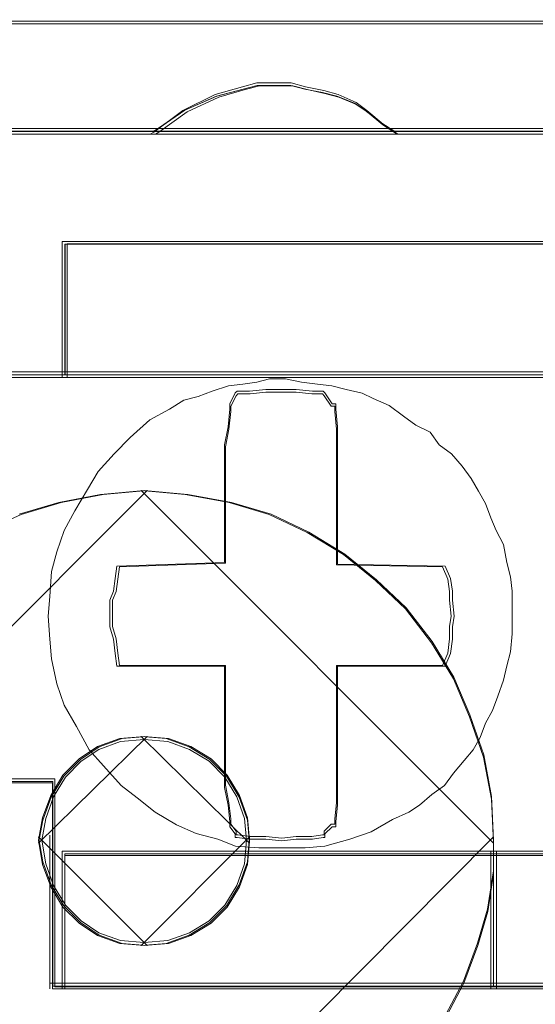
# Model space of a CAD drawing. Header units: millimetres. Extents: x -1290 to 1795, y -4192 to -1311.
# Tile 144 of 256: x 587.01 to 588.42, y -3302.85 to -3300.16. Entities that reach past the tile are written whole.
import ezdxf

# ---------------------------------------------------------------- set-up
doc = ezdxf.new("R2010")
doc.units = ezdxf.units.MM
doc.layers.add('$EL_istn', color=7, linetype='Continuous', lineweight=15)
doc.layers.add('Aparatura', color=7, linetype='Continuous', lineweight=13)
doc.styles.get("Standard").update_dxf_attribs({"font": 'ARIALN.TTF', "width": 0.8})
doc.dimstyles.new('100', dxfattribs={"dimtxt": 15, "dimasz": 10, "dimexe": 1.25, "dimexo": 0.625, "dimtad": 1, "dimdec": 0, "dimtxsty": 'Standard', "dimblk": 'OBLIQUE', "dimcen": 2.5, "dimadec": 0, "dimazin": 0, "dimtfac": 1, "dimtdec": 0, "dimtmove": 0, "dimatfit": 3, "dimldrblk": 'NONE', "dimfxl": 1, "dimarcsym": 0})

# ---------------------------------------------------------------- blocks, each defined once
blk = doc.blocks.new('_Oblique')
at = {"color": 0, "linetype": 'ByBlock', "lineweight": -2}
blk.add_line((-0.5, -0.5), (0.5, 0.5), dxfattribs=at)
blk = doc.blocks.new('*D43')
at = {"layer": '$EL_istn', "color": 0, "linetype": 'Continuous', "lineweight": -2, "ltscale": 0.1}
for p, q in [((605.2914, -3294.7164), (605.2914, -3319.5177)), ((518.0914, -3296.8148), (518.0914, -3319.5177)), ((518.0914, -3318.2677), (605.2914, -3318.2677))]:
    blk.add_line(p, q, dxfattribs=at)
at = {"layer": 'Defpoints', "color": 0}
for p in [(605.2914, -3294.0914), (518.0914, -3296.1898), (605.2914, -3318.2677)]:
    blk.add_point(p, dxfattribs=at)
at = {"layer": '$EL_istn', "color": 0, "linetype": 'ByBlock', "lineweight": -2, "xscale": 5, "yscale": 5, "zscale": 5, "rotation": 180}
blk.add_blockref('_Oblique', (518.0914, -3318.2677), dxfattribs=at)
at = {"layer": '$EL_istn', "color": 0, "linetype": 'ByBlock', "lineweight": -2, "xscale": 5, "yscale": 5, "zscale": 5}
blk.add_blockref('_Oblique', (605.2914, -3318.2677), dxfattribs=at)
at = {"layer": '$EL_istn', "color": 0, "lineweight": 5, "insert": (561.6914, -3313.5581), "char_height": 8, "attachment_point": 5}
blk.add_mtext('436', dxfattribs=at)
blk = doc.blocks.new('_None')

msp = doc.modelspace()

# ---------------------------------------------------------------- linework, layer by layer
at = {"layer": 'Aparatura', "lineweight": 13}
for points in [[(561.7986, -3300.1643), (596.0784, -3300.1643), (561.7986, -3300.1643)], [(588.0442, -3300.4732), (588.0048, -3300.4462), (587.9604, -3300.4084), (587.9309, -3300.3868), (587.8816, -3300.3652), (587.8422, -3300.3544), (587.7929, -3300.3436), (587.7535, -3300.3328), (587.7091, -3300.3328), (587.6598, -3300.3328), (587.6204, -3300.3436), (587.5465, -3300.3652), (587.4578, -3300.4084), (587.379, -3300.4678), (587.3691, -3300.4732), (588.0442, -3300.4732)], [(588.0048, -3300.4462), (587.9604, -3300.4084), (587.9309, -3300.3868), (587.8816, -3300.3652), (587.8422, -3300.3544), (587.7929, -3300.3436), (587.7535, -3300.3328), (587.7091, -3300.3328), (587.6598, -3300.3328), (587.6204, -3300.3436), (587.5465, -3300.3652), (587.4578, -3300.4084), (587.379, -3300.4678), (587.3691, -3300.4732), (588.0442, -3300.4732), (588.0048, -3300.4462)], [(588.0048, -3300.4462), (587.9604, -3300.4084), (587.9309, -3300.3868), (587.8816, -3300.3652), (587.8422, -3300.3544), (587.7929, -3300.3436), (587.7535, -3300.3328), (587.7091, -3300.3328), (587.6598, -3300.3328), (587.6204, -3300.3436), (587.5465, -3300.3652), (587.4578, -3300.4084), (587.379, -3300.4678), (587.3691, -3300.4732), (588.0442, -3300.4732), (588.0048, -3300.4462)], [(588.0048, -3300.4462), (587.9604, -3300.4084), (587.9309, -3300.3868), (587.8816, -3300.3652), (587.8422, -3300.3544), (587.7929, -3300.3436), (587.7535, -3300.3328), (587.7091, -3300.3328), (587.6598, -3300.3328), (587.6204, -3300.3436), (587.5465, -3300.3652), (587.4578, -3300.4084), (587.379, -3300.4678), (587.3691, -3300.4732), (588.0442, -3300.4732), (588.0048, -3300.4462)], [(588.0048, -3300.4462), (587.9604, -3300.4084), (587.9309, -3300.3868), (587.8816, -3300.3652), (587.8422, -3300.3544), (587.7929, -3300.3436), (587.7535, -3300.3328), (587.7091, -3300.3328), (587.6598, -3300.3328), (587.6204, -3300.3436), (587.5465, -3300.3652), (587.4578, -3300.4084), (587.379, -3300.4678), (587.3691, -3300.4732), (588.0442, -3300.4732), (588.0048, -3300.4462)], [(587.9981, -3300.4416), (587.9548, -3300.4078), (587.9259, -3300.3885), (587.8777, -3300.3692), (587.8391, -3300.3596), (587.791, -3300.35), (587.7524, -3300.3403), (587.7091, -3300.3403), (587.6609, -3300.3403), (587.6223, -3300.35), (587.5501, -3300.3692), (587.4633, -3300.4078), (587.3863, -3300.4609), (587.3766, -3300.4657), (588.0367, -3300.4657), (587.9981, -3300.4416)], [(587.9981, -3300.4416), (587.9548, -3300.4078), (587.9259, -3300.3885), (587.8777, -3300.3692), (587.8391, -3300.3596), (587.791, -3300.35), (587.7524, -3300.3403), (587.7091, -3300.3403), (587.6609, -3300.3403), (587.6223, -3300.35), (587.5501, -3300.3692), (587.4633, -3300.4078), (587.3863, -3300.4609), (587.3766, -3300.4657), (588.0367, -3300.4657), (587.9981, -3300.4416)], [(561.7986, -3300.4578), (597.2576, -3300.4578), (561.7986, -3300.4578)], [(587.1283, -3300.8824), (587.1283, -3300.766), (587.1283, -3300.8824)], [(589.6857, -3300.766), (587.1283, -3300.766), (589.6857, -3300.766)], [(587.4666, -3300.766), (587.1283, -3300.766), (587.4666, -3300.766)], [(587.1283, -3300.766), (587.1283, -3300.8714), (587.1283, -3300.9869), (587.1283, -3301.1375), (589.6857, -3301.1375), (589.6857, -3300.9869), (589.6857, -3300.8714), (589.6857, -3300.766), (587.1283, -3300.766)], [(587.1283, -3300.766), (587.1283, -3300.8714), (587.1283, -3300.9869), (587.1283, -3301.1375), (589.6857, -3301.1375), (589.6857, -3300.9869), (589.6857, -3300.8714), (589.6857, -3300.766), (587.1283, -3300.766)], [(587.1283, -3300.766), (587.1283, -3300.8714), (587.1283, -3300.9869), (587.1283, -3301.1375), (589.6857, -3301.1375), (589.6857, -3300.9869), (589.6857, -3300.8714), (589.6857, -3300.766), (587.1283, -3300.766)], [(587.1283, -3301.1375), (589.6857, -3301.1375), (589.6857, -3300.9869), (589.6857, -3300.8714), (589.6857, -3300.766), (587.1283, -3300.766), (587.1283, -3300.8714), (587.1283, -3300.9869), (587.1283, -3301.1375)], [(587.1362, -3300.7736), (587.1362, -3300.8747), (587.1362, -3300.9855), (587.1362, -3301.13), (589.6778, -3301.13), (589.6778, -3300.9855), (589.6778, -3300.8747), (589.6778, -3300.7736), (587.1362, -3300.7736)], [(587.1362, -3301.13), (589.6778, -3301.13), (589.6778, -3300.9855), (589.6778, -3300.8747), (589.6778, -3300.7736), (587.1362, -3300.7736), (587.1362, -3300.8747), (587.1362, -3300.9855), (587.1362, -3301.13)], [(587.1283, -3300.9931), (587.1283, -3300.867), (587.1283, -3300.9931)], [(587.1283, -3301.1375), (587.1283, -3300.9776), (587.1283, -3301.1375)], [(587.1679, -3302.091), (587.1338, -3302.0325), (587.1143, -3301.9741), (587.0997, -3301.9059), (587.0948, -3301.8523), (587.09, -3301.789), (587.0948, -3301.7354), (587.0997, -3301.6672), (587.1143, -3301.6136), (587.1338, -3301.5551), (587.1631, -3301.5016), (587.1972, -3301.4431), (587.2264, -3301.3944), (587.2703, -3301.3457), (587.3141, -3301.3018), (587.3677, -3301.2531), (587.4213, -3301.2239), (587.4603, -3301.1996), (587.4993, -3301.1898), (587.5383, -3301.1752), (587.5822, -3301.1606), (587.6212, -3301.1557), (587.6601, -3301.1508), (587.6943, -3301.1411), (587.7381, -3301.1411), (587.782, -3301.1508), (587.8258, -3301.1557), (587.8648, -3301.1606), (587.9038, -3301.1703), (587.9477, -3301.1801), (587.9769, -3301.1947), (588.0208, -3301.2142), (588.0597, -3301.2434), (588.0939, -3301.2677), (588.1328, -3301.2872), (588.1572, -3301.3213), (588.1913, -3301.3457), (588.2206, -3301.3798), (588.2449, -3301.4139), (588.2644, -3301.448), (588.2839, -3301.4821), (588.2985, -3301.521), (588.3132, -3301.5551), (588.3327, -3301.5941), (588.3424, -3301.6428), (588.3521, -3301.6818), (588.357, -3301.7208), (588.357, -3301.7597), (588.357, -3301.7987), (588.357, -3301.8377), (588.3521, -3301.8864), (588.3424, -3301.9254), (588.3327, -3301.9643), (588.318, -3302.0082), (588.3034, -3302.0471), (588.2839, -3302.0812), (588.2693, -3302.1202), (588.2498, -3302.1543), (588.2254, -3302.1835), (588.1962, -3302.2176), (588.1718, -3302.2517), (588.1377, -3302.2761), (588.1036, -3302.3053), (588.0744, -3302.3248), (588.0305, -3302.3443), (587.972, -3302.3784), (587.9136, -3302.3979), (587.8453, -3302.4173), (587.7917, -3302.4222), (587.7284, -3302.4222), (587.665, -3302.4222), (587.6017, -3302.4173), (587.5529, -3302.3979), (587.4944, -3302.3832), (587.4408, -3302.3589), (587.3824, -3302.3248), (587.3336, -3302.2858), (587.2898, -3302.2517), (587.241, -3302.1981), (587.202, -3302.1543), (587.1679, -3302.091)], [(587.1679, -3302.091), (587.1338, -3302.0325), (587.1143, -3301.9741), (587.0997, -3301.9059), (587.0948, -3301.8523), (587.09, -3301.789), (587.0948, -3301.7354), (587.0997, -3301.6672), (587.1143, -3301.6136), (587.1338, -3301.5551), (587.1631, -3301.5016), (587.1972, -3301.4431), (587.2264, -3301.3944), (587.2703, -3301.3457), (587.3141, -3301.3018), (587.3677, -3301.2531), (587.4213, -3301.2239), (587.4603, -3301.1996), (587.4993, -3301.1898), (587.5383, -3301.1752), (587.5822, -3301.1606), (587.6212, -3301.1557), (587.6601, -3301.1508), (587.6943, -3301.1411), (587.7381, -3301.1411), (587.782, -3301.1508), (587.8258, -3301.1557), (587.8648, -3301.1606), (587.9038, -3301.1703), (587.9477, -3301.1801), (587.9769, -3301.1947), (588.0208, -3301.2142), (588.0597, -3301.2434), (588.0939, -3301.2677), (588.1328, -3301.2872), (588.1572, -3301.3213), (588.1913, -3301.3457), (588.2206, -3301.3798), (588.2449, -3301.4139), (588.2644, -3301.448), (588.2839, -3301.4821), (588.2985, -3301.521), (588.3132, -3301.5551), (588.3327, -3301.5941), (588.3424, -3301.6428), (588.3521, -3301.6818), (588.357, -3301.7208), (588.357, -3301.7597), (588.357, -3301.7987), (588.357, -3301.8377), (588.3521, -3301.8864), (588.3424, -3301.9254), (588.3327, -3301.9643), (588.318, -3302.0082), (588.3034, -3302.0471), (588.2839, -3302.0812), (588.2693, -3302.1202), (588.2498, -3302.1543), (588.2254, -3302.1835), (588.1962, -3302.2176), (588.1718, -3302.2517), (588.1377, -3302.2761), (588.1036, -3302.3053), (588.0744, -3302.3248), (588.0305, -3302.3443), (587.972, -3302.3784), (587.9136, -3302.3979), (587.8453, -3302.4173), (587.7917, -3302.4222), (587.7284, -3302.4222), (587.665, -3302.4222), (587.6017, -3302.4173), (587.5529, -3302.3979), (587.4944, -3302.3832), (587.4408, -3302.3589), (587.3824, -3302.3248), (587.3336, -3302.2858), (587.2898, -3302.2517), (587.241, -3302.1981), (587.202, -3302.1543), (587.1679, -3302.091)], [(588.3424, -3301.9254), (588.3327, -3301.9643), (588.318, -3302.0082), (588.3034, -3302.0471), (588.2839, -3302.0812), (588.2693, -3302.1202), (588.2498, -3302.1543), (588.2254, -3302.1835), (588.1962, -3302.2176), (588.1718, -3302.2517), (588.1377, -3302.2761), (588.1036, -3302.3053), (588.0744, -3302.3248), (588.0305, -3302.3443), (587.972, -3302.3784), (587.9136, -3302.3979), (587.8453, -3302.4173), (587.7917, -3302.4222), (587.7284, -3302.4222), (587.665, -3302.4222), (587.6017, -3302.4173), (587.5529, -3302.3979), (587.4944, -3302.3832), (587.4408, -3302.3589), (587.3824, -3302.3248), (587.3336, -3302.2858), (587.2898, -3302.2517), (587.241, -3302.1981), (587.202, -3302.1543), (587.1679, -3302.091), (587.1338, -3302.0325), (587.1143, -3301.9741), (587.0997, -3301.9059), (587.0948, -3301.8523), (587.09, -3301.789), (587.0948, -3301.7354), (587.0997, -3301.6672), (587.1143, -3301.6136), (587.1338, -3301.5551), (587.1631, -3301.5016), (587.1972, -3301.4431), (587.2264, -3301.3944), (587.2703, -3301.3457), (587.3141, -3301.3018), (587.3677, -3301.2531), (587.4213, -3301.2239), (587.4603, -3301.1996), (587.4993, -3301.1898), (587.5383, -3301.1752), (587.5822, -3301.1606), (587.6212, -3301.1557), (587.6601, -3301.1508), (587.6943, -3301.1411), (587.7381, -3301.1411), (587.782, -3301.1508), (587.8258, -3301.1557), (587.8648, -3301.1606), (587.9038, -3301.1703), (587.9477, -3301.1801), (587.9769, -3301.1947), (588.0208, -3301.2142), (588.0597, -3301.2434), (588.0939, -3301.2677), (588.1328, -3301.2872), (588.1572, -3301.3213), (588.1913, -3301.3457), (588.2206, -3301.3798), (588.2449, -3301.4139), (588.2644, -3301.448), (588.2839, -3301.4821), (588.2985, -3301.521), (588.3132, -3301.5551), (588.3327, -3301.5941), (588.3424, -3301.6428), (588.3521, -3301.6818), (588.357, -3301.7208), (588.357, -3301.7597), (588.357, -3301.7987), (588.357, -3301.8377), (588.3521, -3301.8864), (588.3424, -3301.9254)], [(588.3424, -3301.9254), (588.3327, -3301.9643), (588.318, -3302.0082), (588.3034, -3302.0471), (588.2839, -3302.0812), (588.2693, -3302.1202), (588.2498, -3302.1543), (588.2254, -3302.1835), (588.1962, -3302.2176), (588.1718, -3302.2517), (588.1377, -3302.2761), (588.1036, -3302.3053), (588.0744, -3302.3248), (588.0305, -3302.3443), (587.972, -3302.3784), (587.9136, -3302.3979), (587.8453, -3302.4173), (587.7917, -3302.4222), (587.7284, -3302.4222), (587.665, -3302.4222), (587.6017, -3302.4173), (587.5529, -3302.3979), (587.4944, -3302.3832), (587.4408, -3302.3589), (587.3824, -3302.3248), (587.3336, -3302.2858), (587.2898, -3302.2517), (587.241, -3302.1981), (587.202, -3302.1543), (587.1679, -3302.091), (587.1338, -3302.0325), (587.1143, -3301.9741), (587.0997, -3301.9059), (587.0948, -3301.8523), (587.09, -3301.789), (587.0948, -3301.7354), (587.0997, -3301.6672), (587.1143, -3301.6136), (587.1338, -3301.5551), (587.1631, -3301.5016), (587.1972, -3301.4431), (587.2264, -3301.3944), (587.2703, -3301.3457), (587.3141, -3301.3018), (587.3677, -3301.2531), (587.4213, -3301.2239), (587.4603, -3301.1996), (587.4993, -3301.1898), (587.5383, -3301.1752), (587.5822, -3301.1606), (587.6212, -3301.1557), (587.6601, -3301.1508), (587.6943, -3301.1411), (587.7381, -3301.1411), (587.782, -3301.1508), (587.8258, -3301.1557), (587.8648, -3301.1606), (587.9038, -3301.1703), (587.9477, -3301.1801), (587.9769, -3301.1947), (588.0208, -3301.2142), (588.0597, -3301.2434), (588.0939, -3301.2677), (588.1328, -3301.2872), (588.1572, -3301.3213), (588.1913, -3301.3457), (588.2206, -3301.3798), (588.2449, -3301.4139), (588.2644, -3301.448), (588.2839, -3301.4821), (588.2985, -3301.521), (588.3132, -3301.5551), (588.3327, -3301.5941), (588.3424, -3301.6428), (588.3521, -3301.6818), (588.357, -3301.7208), (588.357, -3301.7597), (588.357, -3301.7987), (588.357, -3301.8377), (588.3521, -3301.8864), (588.3424, -3301.9254)], [(588.318, -3302.0082), (588.3327, -3301.9643), (588.3424, -3301.9254), (588.3521, -3301.8864), (588.357, -3301.8377), (588.357, -3301.7987), (588.357, -3301.7597), (588.357, -3301.7208), (588.3521, -3301.6818), (588.3424, -3301.6428), (588.3327, -3301.5941), (588.3132, -3301.5551), (588.2985, -3301.521), (588.2839, -3301.4821), (588.2644, -3301.448), (588.2449, -3301.4139), (588.2206, -3301.3798), (588.1913, -3301.3457), (588.1572, -3301.3213), (588.1328, -3301.2872), (588.0939, -3301.2677), (588.0597, -3301.2434), (588.0208, -3301.2142), (587.9769, -3301.1947), (587.9477, -3301.1801), (587.9038, -3301.1703), (587.8648, -3301.1606), (587.8258, -3301.1557), (587.782, -3301.1508), (587.7381, -3301.1411), (587.6943, -3301.1411), (587.6601, -3301.1508), (587.6212, -3301.1557), (587.5822, -3301.1606), (587.5383, -3301.1752), (587.4993, -3301.1898), (587.4603, -3301.1996), (587.4213, -3301.2239), (587.3677, -3301.2531), (587.3141, -3301.3018), (587.2703, -3301.3457), (587.2264, -3301.3944), (587.1972, -3301.4431), (587.1631, -3301.5016), (587.1338, -3301.5551), (587.1143, -3301.6136), (587.0997, -3301.6672), (587.0948, -3301.7354), (587.09, -3301.789), (587.0948, -3301.8523), (587.0997, -3301.9059), (587.1143, -3301.9741), (587.1338, -3302.0325), (587.1679, -3302.091), (587.202, -3302.1543), (587.241, -3302.1981), (587.2898, -3302.2517), (587.3336, -3302.2858), (587.3824, -3302.3248), (587.4408, -3302.3589), (587.4944, -3302.3832), (587.5529, -3302.3979), (587.6017, -3302.4173), (587.665, -3302.4222), (587.7284, -3302.4222), (587.7917, -3302.4222), (587.8453, -3302.4173), (587.9136, -3302.3979), (587.972, -3302.3784), (588.0305, -3302.3443), (588.0744, -3302.3248), (588.1036, -3302.3053), (588.1377, -3302.2761), (588.1718, -3302.2517), (588.1962, -3302.2176), (588.2254, -3302.1835), (588.2498, -3302.1543), (588.2693, -3302.1202), (588.2839, -3302.0812), (588.3034, -3302.0471), (588.318, -3302.0082)], [(588.318, -3302.0082), (588.3327, -3301.9643), (588.3424, -3301.9254), (588.3521, -3301.8864), (588.357, -3301.8377), (588.357, -3301.7987), (588.357, -3301.7597), (588.357, -3301.7208), (588.3521, -3301.6818), (588.3424, -3301.6428), (588.3327, -3301.5941), (588.3132, -3301.5551), (588.2985, -3301.521), (588.2839, -3301.4821), (588.2644, -3301.448), (588.2449, -3301.4139), (588.2206, -3301.3798), (588.1913, -3301.3457), (588.1572, -3301.3213), (588.1328, -3301.2872), (588.0939, -3301.2677), (588.0597, -3301.2434), (588.0208, -3301.2142), (587.9769, -3301.1947), (587.9477, -3301.1801), (587.9038, -3301.1703), (587.8648, -3301.1606), (587.8258, -3301.1557), (587.782, -3301.1508), (587.7381, -3301.1411), (587.6943, -3301.1411), (587.6601, -3301.1508), (587.6212, -3301.1557), (587.5822, -3301.1606), (587.5383, -3301.1752), (587.4993, -3301.1898), (587.4603, -3301.1996), (587.4213, -3301.2239), (587.3677, -3301.2531), (587.3141, -3301.3018), (587.2703, -3301.3457), (587.2264, -3301.3944), (587.1972, -3301.4431), (587.1631, -3301.5016), (587.1338, -3301.5551), (587.1143, -3301.6136), (587.0997, -3301.6672), (587.0948, -3301.7354), (587.09, -3301.789), (587.0948, -3301.8523), (587.0997, -3301.9059), (587.1143, -3301.9741), (587.1338, -3302.0325), (587.1679, -3302.091), (587.202, -3302.1543), (587.241, -3302.1981), (587.2898, -3302.2517), (587.3336, -3302.2858), (587.3824, -3302.3248), (587.4408, -3302.3589), (587.4944, -3302.3832), (587.5529, -3302.3979), (587.6017, -3302.4173), (587.665, -3302.4222), (587.7284, -3302.4222), (587.7917, -3302.4222), (587.8453, -3302.4173), (587.9136, -3302.3979), (587.972, -3302.3784), (588.0305, -3302.3443), (588.0744, -3302.3248), (588.1036, -3302.3053), (588.1377, -3302.2761), (588.1718, -3302.2517), (588.1962, -3302.2176), (588.2254, -3302.1835), (588.2498, -3302.1543), (588.2693, -3302.1202), (588.2839, -3302.0812), (588.3034, -3302.0471), (588.318, -3302.0082)], [(587.1679, -3302.091), (587.1338, -3302.0325), (587.1143, -3301.9741), (587.0997, -3301.9059), (587.0948, -3301.8523), (587.09, -3301.789), (587.0948, -3301.7354), (587.0997, -3301.6672), (587.1143, -3301.6136), (587.1338, -3301.5551), (587.1631, -3301.5016), (587.1972, -3301.4431), (587.2264, -3301.3944), (587.2703, -3301.3457), (587.3141, -3301.3018), (587.3677, -3301.2531), (587.4213, -3301.2239), (587.4603, -3301.1996), (587.4993, -3301.1898), (587.5383, -3301.1752), (587.5822, -3301.1606), (587.6212, -3301.1557), (587.6601, -3301.1508), (587.6943, -3301.1411), (587.7381, -3301.1411), (587.782, -3301.1508), (587.8258, -3301.1557), (587.8648, -3301.1606), (587.9038, -3301.1703), (587.9477, -3301.1801), (587.9769, -3301.1947), (588.0208, -3301.2142), (588.0597, -3301.2434), (588.0939, -3301.2677), (588.1328, -3301.2872), (588.1572, -3301.3213), (588.1913, -3301.3457), (588.2206, -3301.3798), (588.2449, -3301.4139), (588.2644, -3301.448), (588.2839, -3301.4821), (588.2985, -3301.521), (588.3132, -3301.5551), (588.3327, -3301.5941), (588.3424, -3301.6428), (588.3521, -3301.6818), (588.357, -3301.7208), (588.357, -3301.7597), (588.357, -3301.7987), (588.357, -3301.8377), (588.3521, -3301.8864), (588.3424, -3301.9254), (588.3327, -3301.9643), (588.318, -3302.0082), (588.3034, -3302.0471), (588.2839, -3302.0812), (588.2693, -3302.1202), (588.2498, -3302.1543), (588.2254, -3302.1835), (588.1962, -3302.2176), (588.1718, -3302.2517), (588.1377, -3302.2761), (588.1036, -3302.3053), (588.0744, -3302.3248), (588.0305, -3302.3443), (587.972, -3302.3784), (587.9136, -3302.3979), (587.8453, -3302.4173), (587.7917, -3302.4222), (587.7284, -3302.4222), (587.665, -3302.4222), (587.6017, -3302.4173), (587.5529, -3302.3979), (587.4944, -3302.3832), (587.4408, -3302.3589), (587.3824, -3302.3248), (587.3336, -3302.2858), (587.2898, -3302.2517), (587.241, -3302.1981), (587.202, -3302.1543), (587.1679, -3302.091)], [(587.2731, -3301.6868), (587.2682, -3301.7209), (587.2584, -3301.7453), (587.2584, -3301.7891), (587.2584, -3301.8184), (587.2682, -3301.8525), (587.2731, -3301.8915), (587.278, -3301.9256), (587.5717, -3301.9256), (587.5717, -3302.257), (587.5815, -3302.3057), (587.5864, -3302.3496), (587.5864, -3302.3642), (587.5864, -3302.3642), (587.6011, -3302.3837), (587.6011, -3302.3934), (587.6059, -3302.3934), (587.6402, -3302.3983), (587.6843, -3302.3983), (587.7283, -3302.4032), (587.7675, -3302.3983), (587.8115, -3302.3983), (587.8409, -3302.3934), (587.8458, -3302.3934), (587.8458, -3302.3837), (587.8654, -3302.3642), (587.8752, -3302.3642), (587.8752, -3302.3496), (587.8801, -3302.3057), (587.8801, -3302.257), (587.8801, -3301.9256), (588.1738, -3301.9256), (588.1885, -3301.8915), (588.1934, -3301.8525), (588.1934, -3301.8184), (588.1983, -3301.7891), (588.1934, -3301.7453), (588.1934, -3301.7209), (588.1885, -3301.6868), (588.1738, -3301.6527), (587.8801, -3301.6478), (587.8801, -3301.3213), (587.8801, -3301.2725), (587.8752, -3301.2238), (587.8752, -3301.2092), (587.8654, -3301.2092), (587.8458, -3301.1799), (587.8409, -3301.1751), (587.8115, -3301.1751), (587.7675, -3301.1702), (587.7283, -3301.1702), (587.6843, -3301.1702), (587.6402, -3301.1751), (587.6059, -3301.1751), (587.6011, -3301.1799), (587.5864, -3301.2092), (587.5864, -3301.2092), (587.5864, -3301.2238), (587.5815, -3301.2725), (587.5717, -3301.3213), (587.5717, -3301.6429), (587.278, -3301.6527), (587.2731, -3301.6868)], [(587.2682, -3301.8525), (587.2731, -3301.8915), (587.278, -3301.9256), (587.5717, -3301.9256), (587.5717, -3302.257), (587.5815, -3302.3057), (587.5864, -3302.3496), (587.5864, -3302.3642), (587.5864, -3302.3642), (587.6011, -3302.3837), (587.6011, -3302.3934), (587.6059, -3302.3934), (587.6402, -3302.3983), (587.6843, -3302.3983), (587.7283, -3302.4032), (587.7675, -3302.3983), (587.8115, -3302.3983), (587.8409, -3302.3934), (587.8458, -3302.3934), (587.8458, -3302.3837), (587.8654, -3302.3642), (587.8752, -3302.3642), (587.8752, -3302.3496), (587.8801, -3302.3057), (587.8801, -3302.257), (587.8801, -3301.9256), (588.1738, -3301.9256), (588.1885, -3301.8915), (588.1934, -3301.8525), (588.1934, -3301.8184), (588.1983, -3301.7891), (588.1934, -3301.7453), (588.1934, -3301.7209), (588.1885, -3301.6868), (588.1738, -3301.6527), (587.8801, -3301.6478), (587.8801, -3301.3213), (587.8801, -3301.2725), (587.8752, -3301.2238), (587.8752, -3301.2092), (587.8654, -3301.2092), (587.8458, -3301.1799), (587.8409, -3301.1751), (587.8115, -3301.1751), (587.7675, -3301.1702), (587.7283, -3301.1702), (587.6843, -3301.1702), (587.6402, -3301.1751), (587.6059, -3301.1751), (587.6011, -3301.1799), (587.5864, -3301.2092), (587.5864, -3301.2092), (587.5864, -3301.2238), (587.5815, -3301.2725), (587.5717, -3301.3213), (587.5717, -3301.6429), (587.278, -3301.6527), (587.2731, -3301.6868), (587.2682, -3301.7209), (587.2584, -3301.7453), (587.2584, -3301.7891), (587.2584, -3301.8184), (587.2682, -3301.8525)], [(587.2682, -3301.8525), (587.2731, -3301.8915), (587.278, -3301.9256), (587.5717, -3301.9256), (587.5717, -3302.257), (587.5815, -3302.3057), (587.5864, -3302.3496), (587.5864, -3302.3642), (587.5864, -3302.3642), (587.6011, -3302.3837), (587.6011, -3302.3934), (587.6059, -3302.3934), (587.6402, -3302.3983), (587.6843, -3302.3983), (587.7283, -3302.4032), (587.7675, -3302.3983), (587.8115, -3302.3983), (587.8409, -3302.3934), (587.8458, -3302.3934), (587.8458, -3302.3837), (587.8654, -3302.3642), (587.8752, -3302.3642), (587.8752, -3302.3496), (587.8801, -3302.3057), (587.8801, -3302.257), (587.8801, -3301.9256), (588.1738, -3301.9256), (588.1885, -3301.8915), (588.1934, -3301.8525), (588.1934, -3301.8184), (588.1983, -3301.7891), (588.1934, -3301.7453), (588.1934, -3301.7209), (588.1885, -3301.6868), (588.1738, -3301.6527), (587.8801, -3301.6478), (587.8801, -3301.3213), (587.8801, -3301.2725), (587.8752, -3301.2238), (587.8752, -3301.2092), (587.8654, -3301.2092), (587.8458, -3301.1799), (587.8409, -3301.1751), (587.8115, -3301.1751), (587.7675, -3301.1702), (587.7283, -3301.1702), (587.6843, -3301.1702), (587.6402, -3301.1751), (587.6059, -3301.1751), (587.6011, -3301.1799), (587.5864, -3301.2092), (587.5864, -3301.2092), (587.5864, -3301.2238), (587.5815, -3301.2725), (587.5717, -3301.3213), (587.5717, -3301.6429), (587.278, -3301.6527), (587.2731, -3301.6868), (587.2682, -3301.7209), (587.2584, -3301.7453), (587.2584, -3301.7891), (587.2584, -3301.8184), (587.2682, -3301.8525)], [(587.8801, -3301.9256), (587.8801, -3302.257), (587.8801, -3302.3057), (587.8752, -3302.3496), (587.8752, -3302.3642), (587.8654, -3302.3642), (587.8458, -3302.3837), (587.8458, -3302.3934), (587.8409, -3302.3934), (587.8115, -3302.3983), (587.7675, -3302.3983), (587.7283, -3302.4032), (587.6843, -3302.3983), (587.6402, -3302.3983), (587.6059, -3302.3934), (587.6011, -3302.3934), (587.6011, -3302.3837), (587.5864, -3302.3642), (587.5864, -3302.3642), (587.5864, -3302.3496), (587.5815, -3302.3057), (587.5717, -3302.257), (587.5717, -3301.9256), (587.278, -3301.9256), (587.2731, -3301.8915), (587.2682, -3301.8525), (587.2584, -3301.8184), (587.2584, -3301.7891), (587.2584, -3301.7453), (587.2682, -3301.7209), (587.2731, -3301.6868), (587.278, -3301.6527), (587.5717, -3301.6429), (587.5717, -3301.3213), (587.5815, -3301.2725), (587.5864, -3301.2238), (587.5864, -3301.2092), (587.5864, -3301.2092), (587.6011, -3301.1799), (587.6059, -3301.1751), (587.6402, -3301.1751), (587.6843, -3301.1702), (587.7283, -3301.1702), (587.7675, -3301.1702), (587.8115, -3301.1751), (587.8409, -3301.1751), (587.8458, -3301.1799), (587.8654, -3301.2092), (587.8752, -3301.2092), (587.8752, -3301.2238), (587.8801, -3301.2725), (587.8801, -3301.3213), (587.8801, -3301.6478), (588.1738, -3301.6527), (588.1885, -3301.6868), (588.1934, -3301.7209), (588.1934, -3301.7453), (588.1983, -3301.7891), (588.1934, -3301.8184), (588.1934, -3301.8525), (588.1885, -3301.8915), (588.1738, -3301.9256), (587.8801, -3301.9256)], [(587.8801, -3301.9256), (587.8801, -3302.257), (587.8801, -3302.3057), (587.8752, -3302.3496), (587.8752, -3302.3642), (587.8654, -3302.3642), (587.8458, -3302.3837), (587.8458, -3302.3934), (587.8409, -3302.3934), (587.8115, -3302.3983), (587.7675, -3302.3983), (587.7283, -3302.4032), (587.6843, -3302.3983), (587.6402, -3302.3983), (587.6059, -3302.3934), (587.6011, -3302.3934), (587.6011, -3302.3837), (587.5864, -3302.3642), (587.5864, -3302.3642), (587.5864, -3302.3496), (587.5815, -3302.3057), (587.5717, -3302.257), (587.5717, -3301.9256), (587.278, -3301.9256), (587.2731, -3301.8915), (587.2682, -3301.8525), (587.2584, -3301.8184), (587.2584, -3301.7891), (587.2584, -3301.7453), (587.2682, -3301.7209), (587.2731, -3301.6868), (587.278, -3301.6527), (587.5717, -3301.6429), (587.5717, -3301.3213), (587.5815, -3301.2725), (587.5864, -3301.2238), (587.5864, -3301.2092), (587.5864, -3301.2092), (587.6011, -3301.1799), (587.6059, -3301.1751), (587.6402, -3301.1751), (587.6843, -3301.1702), (587.7283, -3301.1702), (587.7675, -3301.1702), (587.8115, -3301.1751), (587.8409, -3301.1751), (587.8458, -3301.1799), (587.8654, -3301.2092), (587.8752, -3301.2092), (587.8752, -3301.2238), (587.8801, -3301.2725), (587.8801, -3301.3213), (587.8801, -3301.6478), (588.1738, -3301.6527), (588.1885, -3301.6868), (588.1934, -3301.7209), (588.1934, -3301.7453), (588.1983, -3301.7891), (588.1934, -3301.8184), (588.1934, -3301.8525), (588.1885, -3301.8915), (588.1738, -3301.9256), (587.8801, -3301.9256)], [(587.2755, -3301.8517), (587.2803, -3301.8902), (587.2852, -3301.9239), (587.5741, -3301.9239), (587.5741, -3302.2512), (587.5837, -3302.2994), (587.5885, -3302.3427), (587.5885, -3302.3571), (587.5885, -3302.3571), (587.603, -3302.3764), (587.603, -3302.386), (587.6078, -3302.386), (587.6415, -3302.3908), (587.6848, -3302.3908), (587.7281, -3302.3956), (587.7667, -3302.3908), (587.81, -3302.3908), (587.8389, -3302.386), (587.8437, -3302.386), (587.8437, -3302.3764), (587.863, -3302.3571), (587.8726, -3302.3571), (587.8726, -3302.3427), (587.8774, -3302.2994), (587.8774, -3302.2512), (587.8774, -3301.9239), (588.1663, -3301.9239), (588.1808, -3301.8902), (588.1856, -3301.8517), (588.1856, -3301.818), (588.1904, -3301.7891), (588.1856, -3301.7458), (588.1856, -3301.7217), (588.1808, -3301.688), (588.1663, -3301.6543), (587.8774, -3301.6495), (587.8774, -3301.327), (587.8774, -3301.2788), (587.8726, -3301.2307), (587.8726, -3301.2163), (587.863, -3301.2163), (587.8437, -3301.1874), (587.8389, -3301.1826), (587.81, -3301.1826), (587.7667, -3301.1777), (587.7281, -3301.1777), (587.6848, -3301.1777), (587.6415, -3301.1826), (587.6078, -3301.1826), (587.603, -3301.1874), (587.5885, -3301.2163), (587.5885, -3301.2163), (587.5885, -3301.2307), (587.5837, -3301.2788), (587.5741, -3301.327), (587.5741, -3301.6447), (587.2852, -3301.6543), (587.2803, -3301.688), (587.2755, -3301.7217), (587.2659, -3301.7458), (587.2659, -3301.7891), (587.2659, -3301.818), (587.2755, -3301.8517)], [(587.3609, -3301.4461), (587.2405, -3301.4571), (587.1257, -3301.4789), (587.0163, -3301.5118), (586.907, -3301.561), (586.814, -3301.6212), (586.721, -3301.6924), (586.639, -3301.769), (586.5734, -3301.862), (586.5132, -3301.9605), (586.464, -3302.0645), (586.4257, -3302.174), (586.4038, -3302.2889), (586.3984, -3302.4093), (587.3609, -3301.4461)], [(588.3061, -3302.4093), (588.3007, -3302.2889), (588.2788, -3302.174), (588.2405, -3302.0645), (588.1968, -3301.9605), (588.1366, -3301.862), (588.0655, -3301.769), (587.9835, -3301.6924), (587.896, -3301.6212), (587.7976, -3301.561), (587.6937, -3301.5118), (587.5843, -3301.4789), (587.464, -3301.4571), (587.3437, -3301.4461), (588.3061, -3302.4093)], [(587.3609, -3302.1179), (587.2924, -3302.1236), (587.2296, -3302.1465), (587.1783, -3302.1808), (587.1326, -3302.2265), (587.0984, -3302.2836), (587.0756, -3302.3464), (587.0642, -3302.4093), (587.3609, -3302.1179)], [(587.2856, -3302.1235), (587.2247, -3302.1456), (587.1749, -3302.1789), (587.1306, -3302.2232), (587.0974, -3302.2786), (587.0752, -3302.3396), (587.0642, -3302.4006), (587.0752, -3302.4671), (587.0974, -3302.5281), (587.1306, -3302.5835), (587.1749, -3302.6278), (587.2247, -3302.6611), (587.2856, -3302.6832), (587.3521, -3302.6888), (587.4185, -3302.6832), (587.4794, -3302.6611), (587.5348, -3302.6278), (587.5791, -3302.5835), (587.6123, -3302.5281), (587.6345, -3302.4671), (587.64, -3302.4006), (587.6345, -3302.3396), (587.6123, -3302.2786), (587.5791, -3302.2232), (587.5348, -3302.1789), (587.4794, -3302.1456), (587.4185, -3302.1235), (587.3521, -3302.1179), (587.2856, -3302.1235)], [(587.2247, -3302.1456), (587.2856, -3302.1235), (587.3521, -3302.1179), (587.4185, -3302.1235), (587.4794, -3302.1456), (587.5348, -3302.1789), (587.5791, -3302.2232), (587.6123, -3302.2786), (587.6345, -3302.3396), (587.64, -3302.4006), (587.6345, -3302.4671), (587.6123, -3302.5281), (587.5791, -3302.5835), (587.5348, -3302.6278), (587.4794, -3302.6611), (587.4185, -3302.6832), (587.3521, -3302.6888), (587.2856, -3302.6832), (587.2247, -3302.6611), (587.1749, -3302.6278), (587.1306, -3302.5835), (587.0974, -3302.5281), (587.0752, -3302.4671), (587.0642, -3302.4006), (587.0752, -3302.3396), (587.0974, -3302.2786), (587.1306, -3302.2232), (587.1749, -3302.1789), (587.2247, -3302.1456)], [(587.2878, -3302.1319), (587.2286, -3302.1534), (587.1803, -3302.1857), (587.1373, -3302.2287), (587.105, -3302.2825), (587.0835, -3302.3417), (587.0728, -3302.4008), (587.0835, -3302.4654), (587.105, -3302.5245), (587.1373, -3302.5783), (587.1803, -3302.6214), (587.2286, -3302.6536), (587.2878, -3302.6751), (587.3523, -3302.6805), (587.4168, -3302.6751), (587.4759, -3302.6536), (587.5296, -3302.6214), (587.5726, -3302.5783), (587.6049, -3302.5245), (587.6264, -3302.4654), (587.6318, -3302.4008), (587.6264, -3302.3417), (587.6049, -3302.2825), (587.5726, -3302.2287), (587.5296, -3302.1857), (587.4759, -3302.1534), (587.4168, -3302.1319), (587.3523, -3302.1265), (587.2878, -3302.1319)], [(587.64, -3302.4093), (587.6343, -3302.3464), (587.6115, -3302.2836), (587.5773, -3302.2265), (587.5317, -3302.1808), (587.4747, -3302.1465), (587.412, -3302.1236), (587.3437, -3302.1179), (587.64, -3302.4093)], [(587.0642, -3302.392), (587.0756, -3302.4605), (587.0984, -3302.5233), (587.1326, -3302.5804), (587.1783, -3302.626), (587.2296, -3302.6602), (587.2924, -3302.6831), (587.3609, -3302.6888), (587.0642, -3302.392)], [(587.0946, -3302.8073), (587.0946, -3302.3877), (587.0946, -3302.8073)], [(587.3437, -3303.361), (587.4312, -3303.3555), (587.5187, -3303.3445), (587.6007, -3303.3226), (587.6608, -3303.3062), (587.721, -3303.2843), (587.7757, -3303.2569), (587.8304, -3303.2296), (587.9343, -3303.1584), (588.0272, -3303.0763), (588.1093, -3302.9832), (588.1749, -3302.8792), (588.2241, -3302.7862), (588.2624, -3302.6822), (588.2897, -3302.5891), (588.3061, -3302.4851), (588.3061, -3302.4139), (588.3061, -3302.392), (587.3437, -3303.361)], [(587.3437, -3302.6888), (587.412, -3302.6831), (587.4747, -3302.6602), (587.5317, -3302.626), (587.5773, -3302.5804), (587.6115, -3302.5233), (587.6343, -3302.4605), (587.64, -3302.392), (587.3437, -3302.6888)], [(587.1283, -3302.4308), (587.1283, -3302.7014), (587.1283, -3302.4308)], [(588.3137, -3302.8073), (588.3137, -3302.4308), (587.1283, -3302.4308), (587.1283, -3302.6969), (587.1283, -3302.8073), (588.3137, -3302.8073)], [(588.3137, -3302.8073), (588.3137, -3302.4308), (587.1283, -3302.4308), (587.1283, -3302.6969), (587.1283, -3302.8073), (588.3137, -3302.8073)], [(588.3137, -3302.8073), (588.3137, -3302.4308), (587.1283, -3302.4308), (587.1283, -3302.6969), (587.1283, -3302.8073), (588.3137, -3302.8073)], [(587.1283, -3302.8073), (588.3137, -3302.8073), (588.3137, -3302.4308), (587.1283, -3302.4308), (587.1283, -3302.6969), (587.1283, -3302.8073)], [(588.2983, -3302.4308), (588.2983, -3302.8073), (588.2983, -3302.4308)], [(588.5158, -3302.8073), (588.5158, -3302.4308), (588.2983, -3302.4308), (588.2983, -3302.8073), (588.5158, -3302.8073)], [(588.5158, -3302.8073), (588.5158, -3302.4308), (588.2983, -3302.4308), (588.2983, -3302.8073), (588.5158, -3302.8073)], [(588.5158, -3302.8073), (588.5158, -3302.4308), (588.2983, -3302.4308), (588.2983, -3302.8073), (588.5158, -3302.8073)], [(588.5158, -3302.8073), (588.5158, -3302.4308), (588.2983, -3302.4308), (588.2983, -3302.8073), (588.5158, -3302.8073)], [(588.3061, -3302.7998), (588.3061, -3302.4384), (587.1362, -3302.4384), (587.1362, -3302.6938), (587.1362, -3302.7998), (588.3061, -3302.7998)], [(587.1362, -3302.7998), (588.3061, -3302.7998), (588.3061, -3302.4384), (587.1362, -3302.4384), (587.1362, -3302.6938), (587.1362, -3302.7998)], [(588.5082, -3302.7998), (588.5082, -3302.4384), (588.3058, -3302.4384), (588.3058, -3302.7998), (588.5082, -3302.7998)], [(588.5082, -3302.7998), (588.5082, -3302.4384), (588.3058, -3302.4384), (588.3058, -3302.7998), (588.5082, -3302.7998)], [(587.1283, -3302.6859), (587.1283, -3302.8073), (587.1283, -3302.6859)], [(589.7097, -3302.7919), (587.0946, -3302.7919), (589.7097, -3302.7919)]]:
    msp.add_lwpolyline(points, close=True, dxfattribs=at)
for points in [[(596.0705, -3300.1718), (561.8063, -3300.1718)], [(596.0705, -3300.1718), (561.8063, -3300.1718)], [(596.0784, -3300.1643), (561.8065, -3300.1643)], [(596.0784, -3300.1643), (561.8065, -3300.1643)], [(596.0784, -3300.1643), (561.8065, -3300.1643)], [(596.0784, -3300.1643), (561.8065, -3300.1643)], [(586.6355, -3300.4657), (587.3769, -3300.4657), (587.3865, -3300.4609), (587.4635, -3300.4079), (587.5502, -3300.3693), (587.6224, -3300.3501), (587.6609, -3300.3404), (587.709, -3300.3404), (587.7523, -3300.3404), (587.7908, -3300.3501), (587.839, -3300.3597), (587.8775, -3300.3693), (587.9256, -3300.3886), (587.9545, -3300.4079), (587.9978, -3300.4416), (588.0363, -3300.4657), (588.7777, -3300.4657)], [(586.6355, -3300.4657), (587.3769, -3300.4657), (587.3865, -3300.4609), (587.4635, -3300.4079), (587.5502, -3300.3693), (587.6224, -3300.3501), (587.6609, -3300.3404), (587.709, -3300.3404), (587.7523, -3300.3404), (587.7908, -3300.3501), (587.839, -3300.3597), (587.8775, -3300.3693), (587.9256, -3300.3886), (587.9545, -3300.4079), (587.9978, -3300.4416), (588.0363, -3300.4657), (588.7777, -3300.4657)], [(586.6413, -3300.4732), (587.3828, -3300.4732), (587.3924, -3300.4682), (587.4695, -3300.4125), (587.5561, -3300.3719), (587.6283, -3300.3517), (587.6669, -3300.3415), (587.715, -3300.3415), (587.7583, -3300.3415), (587.7969, -3300.3517), (587.845, -3300.3618), (587.8835, -3300.3719), (587.9317, -3300.3922), (587.9606, -3300.4125), (588.0039, -3300.4479), (588.0424, -3300.4732), (588.7839, -3300.4732)], [(586.6413, -3300.4732), (587.3828, -3300.4732), (587.3924, -3300.4682), (587.4695, -3300.4125), (587.5561, -3300.3719), (587.6283, -3300.3517), (587.6669, -3300.3415), (587.715, -3300.3415), (587.7583, -3300.3415), (587.7969, -3300.3517), (587.845, -3300.3618), (587.8835, -3300.3719), (587.9317, -3300.3922), (587.9606, -3300.4125), (588.0039, -3300.4479), (588.0424, -3300.4732), (588.7839, -3300.4732)], [(586.6413, -3300.4732), (587.3828, -3300.4732), (587.3924, -3300.4682), (587.4695, -3300.4125), (587.5561, -3300.3719), (587.6283, -3300.3517), (587.6669, -3300.3415), (587.715, -3300.3415), (587.7583, -3300.3415), (587.7969, -3300.3517), (587.845, -3300.3618), (587.8835, -3300.3719), (587.9317, -3300.3922), (587.9606, -3300.4125), (588.0039, -3300.4479), (588.0424, -3300.4732), (588.7839, -3300.4732)], [(586.6413, -3300.4732), (587.3828, -3300.4732), (587.3924, -3300.4682), (587.4695, -3300.4125), (587.5561, -3300.3719), (587.6283, -3300.3517), (587.6669, -3300.3415), (587.715, -3300.3415), (587.7583, -3300.3415), (587.7969, -3300.3517), (587.845, -3300.3618), (587.8835, -3300.3719), (587.9317, -3300.3922), (587.9606, -3300.4125), (588.0039, -3300.4479), (588.0424, -3300.4732), (588.7839, -3300.4732)], [(590.1835, -3300.4653), (589.4422, -3300.4653), (588.7779, -3300.4653), (588.0366, -3300.4653), (587.3771, -3300.4653), (586.6358, -3300.4653), (585.9811, -3300.4653), (585.2398, -3300.4653), (584.5755, -3300.4653), (583.8342, -3300.4653), (583.1843, -3300.4653), (582.4334, -3300.4653), (581.7787, -3300.4653), (581.0374, -3300.4653), (580.3827, -3300.4653), (579.6366, -3300.4653), (578.9771, -3300.4653), (578.2358, -3300.4653)], [(590.1835, -3300.4653), (589.4422, -3300.4653), (588.7779, -3300.4653), (588.0366, -3300.4653), (587.3771, -3300.4653), (586.6358, -3300.4653), (585.9811, -3300.4653), (585.2398, -3300.4653), (584.5755, -3300.4653), (583.8342, -3300.4653), (583.1843, -3300.4653), (582.4334, -3300.4653), (581.7787, -3300.4653), (581.0374, -3300.4653), (580.3827, -3300.4653), (579.6366, -3300.4653), (578.9771, -3300.4653), (578.2358, -3300.4653)], [(590.1835, -3300.4653), (589.4422, -3300.4653), (588.7779, -3300.4653), (588.0366, -3300.4653), (587.3771, -3300.4653), (586.6358, -3300.4653), (585.9811, -3300.4653), (585.2398, -3300.4653), (584.5755, -3300.4653), (583.8342, -3300.4653), (583.1843, -3300.4653), (582.4334, -3300.4653), (581.7787, -3300.4653), (581.0374, -3300.4653), (580.3827, -3300.4653), (579.6366, -3300.4653), (578.9771, -3300.4653), (578.2358, -3300.4653)], [(590.1895, -3300.4578), (589.4481, -3300.4578), (588.7836, -3300.4578), (588.0422, -3300.4578), (587.3825, -3300.4578), (586.6411, -3300.4578), (585.9862, -3300.4578), (585.2448, -3300.4578), (584.5803, -3300.4578), (583.8389, -3300.4578), (583.1889, -3300.4578), (582.4378, -3300.4578), (581.783, -3300.4578), (581.0415, -3300.4578), (580.3867, -3300.4578), (579.6404, -3300.4578), (578.9808, -3300.4578), (578.2393, -3300.4578)], [(590.1895, -3300.4578), (589.4481, -3300.4578), (588.7836, -3300.4578), (588.0422, -3300.4578), (587.3825, -3300.4578), (586.6411, -3300.4578), (585.9862, -3300.4578), (585.2448, -3300.4578), (584.5803, -3300.4578), (583.8389, -3300.4578), (583.1889, -3300.4578), (582.4378, -3300.4578), (581.783, -3300.4578), (581.0415, -3300.4578), (580.3867, -3300.4578), (579.6404, -3300.4578), (578.9808, -3300.4578), (578.2393, -3300.4578)], [(590.1895, -3300.4578), (589.4481, -3300.4578), (588.7836, -3300.4578), (588.0422, -3300.4578), (587.3825, -3300.4578), (586.6411, -3300.4578), (585.9862, -3300.4578), (585.2448, -3300.4578), (584.5803, -3300.4578), (583.8389, -3300.4578), (583.1889, -3300.4578), (582.4378, -3300.4578), (581.783, -3300.4578), (581.0415, -3300.4578), (580.3867, -3300.4578), (579.6404, -3300.4578), (578.9808, -3300.4578), (578.2393, -3300.4578)], [(590.1895, -3300.4578), (589.4481, -3300.4578), (588.7836, -3300.4578), (588.0422, -3300.4578), (587.3825, -3300.4578), (586.6411, -3300.4578), (585.9862, -3300.4578), (585.2448, -3300.4578), (584.5803, -3300.4578), (583.8389, -3300.4578), (583.1889, -3300.4578), (582.4378, -3300.4578), (581.783, -3300.4578), (581.0415, -3300.4578), (580.3867, -3300.4578), (579.6404, -3300.4578), (578.9808, -3300.4578), (578.2393, -3300.4578)], [(590.1895, -3300.4578), (589.4481, -3300.4578), (588.7836, -3300.4578), (588.0422, -3300.4578), (587.3825, -3300.4578), (586.6411, -3300.4578), (585.9862, -3300.4578), (585.2448, -3300.4578), (584.5803, -3300.4578), (583.8389, -3300.4578), (583.1889, -3300.4578), (582.4378, -3300.4578), (581.783, -3300.4578), (581.0415, -3300.4578), (580.3867, -3300.4578), (579.6404, -3300.4578), (578.9808, -3300.4578), (578.2393, -3300.4578)], [(590.1895, -3300.4578), (589.4481, -3300.4578), (588.7836, -3300.4578), (588.0422, -3300.4578), (587.3825, -3300.4578), (586.6411, -3300.4578), (585.9862, -3300.4578), (585.2448, -3300.4578), (584.5803, -3300.4578), (583.8389, -3300.4578), (583.1889, -3300.4578), (582.4378, -3300.4578), (581.783, -3300.4578), (581.0415, -3300.4578), (580.3867, -3300.4578), (579.6404, -3300.4578), (578.9808, -3300.4578), (578.2393, -3300.4578)], [(590.1895, -3300.4578), (589.4481, -3300.4578), (588.7836, -3300.4578), (588.0422, -3300.4578), (587.3825, -3300.4578), (586.6411, -3300.4578), (585.9862, -3300.4578), (585.2448, -3300.4578), (584.5803, -3300.4578), (583.8389, -3300.4578), (583.1889, -3300.4578), (582.4378, -3300.4578), (581.783, -3300.4578), (581.0415, -3300.4578), (580.3867, -3300.4578), (579.6404, -3300.4578), (578.9808, -3300.4578), (578.2393, -3300.4578)], [(584.0749, -3301.13), (584.3348, -3301.13), (584.3348, -3300.9855), (584.3348, -3300.8747), (584.3348, -3300.7736), (586.8813, -3300.7736), (586.8813, -3300.8747), (586.8813, -3300.9855), (586.8813, -3301.13), (587.1364, -3301.13), (587.1364, -3300.9855), (587.1364, -3300.8747), (587.1364, -3300.7736), (589.6781, -3300.7736), (589.6781, -3300.8747), (589.6781, -3300.9855), (589.6781, -3301.13), (589.938, -3301.13)], [(584.0749, -3301.13), (584.3348, -3301.13), (584.3348, -3300.9855), (584.3348, -3300.8747), (584.3348, -3300.7736), (586.8813, -3300.7736), (586.8813, -3300.7736), (586.8813, -3300.8747), (586.8813, -3300.9855), (586.8813, -3301.13), (587.1364, -3301.13), (587.1364, -3300.9855), (587.1364, -3300.8747), (587.1364, -3300.7736), (589.6781, -3300.7736), (589.6781, -3300.8747), (589.6781, -3300.9855), (589.6781, -3301.13), (589.938, -3301.13)], [(584.0749, -3301.13), (584.3348, -3301.13), (584.3348, -3300.9855), (584.3348, -3300.8747), (584.3348, -3300.7736), (586.8813, -3300.7736), (586.8813, -3300.8747), (586.8813, -3300.9855), (586.8813, -3301.13), (587.1364, -3301.13), (587.1364, -3300.9855), (587.1364, -3300.8747), (587.1364, -3300.7736), (589.6781, -3300.7736), (589.6781, -3300.8747), (589.6781, -3300.9855), (589.6781, -3301.13), (589.938, -3301.13)], [(584.0796, -3301.1375), (584.3396, -3301.1375), (584.3396, -3300.9897), (584.3396, -3300.8765), (584.3396, -3300.773), (586.8866, -3300.773), (586.8866, -3300.8765), (586.8866, -3300.9897), (586.8866, -3301.1375), (587.1418, -3301.1375), (587.1418, -3300.9897), (587.1418, -3300.8765), (587.1418, -3300.773), (589.684, -3300.773), (589.684, -3300.8765), (589.684, -3300.9897), (589.684, -3301.1375), (589.944, -3301.1375)], [(584.0796, -3301.1375), (584.3396, -3301.1375), (584.3396, -3300.9897), (584.3396, -3300.8765), (584.3396, -3300.773), (586.8866, -3300.773), (586.8866, -3300.8765), (586.8866, -3300.9897), (586.8866, -3301.1375), (587.1418, -3301.1375), (587.1418, -3300.9897), (587.1418, -3300.8765), (587.1418, -3300.773), (589.684, -3300.773), (589.684, -3300.8765), (589.684, -3300.9897), (589.684, -3301.1375), (589.944, -3301.1375)], [(584.0796, -3301.1375), (584.3396, -3301.1375), (584.3396, -3300.9897), (584.3396, -3300.8765), (584.3396, -3300.773), (586.8866, -3300.773), (586.8866, -3300.8765), (586.8866, -3300.9897), (586.8866, -3301.1375), (587.1418, -3301.1375), (587.1418, -3300.9897), (587.1418, -3300.8765), (587.1418, -3300.773), (589.684, -3300.773), (589.684, -3300.8765), (589.684, -3300.9897), (589.684, -3301.1375), (589.944, -3301.1375)], [(584.0796, -3301.1375), (584.3396, -3301.1375), (584.3396, -3300.9897), (584.3396, -3300.8765), (584.3396, -3300.773), (586.8866, -3300.773), (586.8866, -3300.773), (586.8866, -3300.8765), (586.8866, -3300.9897), (586.8866, -3301.1375), (587.1418, -3301.1375), (587.1418, -3300.9897), (587.1418, -3300.8765), (587.1418, -3300.773), (589.684, -3300.773), (589.684, -3300.8765), (589.684, -3300.9897), (589.684, -3301.1375), (589.944, -3301.1375)], [(584.0796, -3301.1375), (584.3396, -3301.1375), (584.3396, -3300.9897), (584.3396, -3300.8765), (584.3396, -3300.773), (586.8866, -3300.773), (586.8866, -3300.773), (586.8866, -3300.8765), (586.8866, -3300.9897), (586.8866, -3301.1375), (587.1418, -3301.1375), (587.1418, -3300.9897), (587.1418, -3300.8765), (587.1418, -3300.773), (589.684, -3300.773), (589.684, -3300.8765), (589.684, -3300.9897), (589.684, -3301.1375), (589.944, -3301.1375)], [(584.0796, -3301.1375), (584.3396, -3301.1375), (584.3396, -3300.9897), (584.3396, -3300.8765), (584.3396, -3300.773), (586.8866, -3300.773), (586.8866, -3300.773), (586.8866, -3300.8765), (586.8866, -3300.9897), (586.8866, -3301.1375), (587.1418, -3301.1375), (587.1418, -3300.9897), (587.1418, -3300.8765), (587.1418, -3300.773), (589.684, -3300.773), (589.684, -3300.8765), (589.684, -3300.9897), (589.684, -3301.1375), (589.944, -3301.1375)], [(584.0796, -3301.1375), (584.3396, -3301.1375), (584.3396, -3300.9897), (584.3396, -3300.8765), (584.3396, -3300.773), (586.8866, -3300.773), (586.8866, -3300.8765), (586.8866, -3300.9897), (586.8866, -3301.1375), (587.1418, -3301.1375), (587.1418, -3300.9897), (587.1418, -3300.8765), (587.1418, -3300.773), (589.684, -3300.773), (589.684, -3300.8765), (589.684, -3300.9897), (589.684, -3301.1375), (589.944, -3301.1375)], [(589.9395, -3301.1221), (589.6793, -3301.1221), (587.1355, -3301.1221), (586.8802, -3301.1221), (584.3315, -3301.1221), (584.0714, -3301.1221), (581.5324, -3301.1221), (581.2722, -3301.1221), (578.7236, -3301.1221), (578.5936, -3301.1221)], [(588.1761, -3302.8836), (588.2248, -3302.7914), (588.2628, -3302.6883), (588.2899, -3302.5961), (588.3061, -3302.493), (588.3061, -3302.4225), (588.3061, -3302.4008), (588.3007, -3302.2815), (588.279, -3302.1676), (588.2411, -3302.0591), (588.1977, -3301.956), (588.1381, -3301.8584), (588.0677, -3301.7662), (587.9864, -3301.6902), (587.8997, -3301.6197), (587.8021, -3301.56), (587.6991, -3301.5112), (587.5907, -3301.4787), (587.4715, -3301.457), (587.3523, -3301.4461), (587.233, -3301.457), (587.1192, -3301.4787), (587.0108, -3301.5112)], [(587.0108, -3301.5112), (587.1192, -3301.4787), (587.233, -3301.457), (587.3523, -3301.4461), (587.4715, -3301.457), (587.5907, -3301.4787), (587.6991, -3301.5112), (587.6991, -3301.5112), (587.8021, -3301.56), (587.8997, -3301.6197), (587.9864, -3301.6902), (588.0677, -3301.7662), (588.1381, -3301.8584), (588.1977, -3301.956), (588.2411, -3302.0591), (588.279, -3302.1676), (588.3007, -3302.2815), (588.3061, -3302.4008), (588.3061, -3302.4225), (588.3061, -3302.493), (588.2899, -3302.5961), (588.2628, -3302.6883), (588.2248, -3302.7914), (588.1761, -3302.8836)], [(586.8994, -3302.244), (587.1018, -3302.244), (587.1018, -3302.3994), (587.1018, -3302.8073), (587.1355, -3302.8073), (587.1355, -3302.7005), (587.1355, -3302.4431), (588.3062, -3302.4431), (588.5086, -3302.4431), (589.6793, -3302.4431), (589.6793, -3302.7005), (589.6793, -3302.8073), (589.7034, -3302.8073), (589.7034, -3302.3994), (589.7034, -3302.244), (589.9009, -3302.244)], [(589.8995, -3302.2411), (589.7021, -3302.2411), (589.7021, -3302.3952), (589.7021, -3302.4385), (589.7021, -3302.7995), (589.6781, -3302.7995), (588.5083, -3302.7995), (588.3061, -3302.7995), (587.1364, -3302.7995), (587.1027, -3302.7995), (587.1027, -3302.4385), (587.1027, -3302.3952), (587.1027, -3302.2411), (586.9005, -3302.2411)], [(589.8995, -3302.2411), (589.7021, -3302.2411), (589.7021, -3302.3952), (589.7021, -3302.4385), (589.7021, -3302.7995), (589.6781, -3302.7995), (588.5083, -3302.7995), (588.3061, -3302.7995), (587.1364, -3302.7995), (587.1027, -3302.7995), (587.1027, -3302.4385), (587.1027, -3302.3952), (587.1027, -3302.2411), (586.9005, -3302.2411)], [(589.8995, -3302.2411), (589.7021, -3302.2411), (589.7021, -3302.3952), (589.7021, -3302.4385), (589.7021, -3302.7995), (589.6781, -3302.7995), (588.5083, -3302.7995), (588.3061, -3302.7995), (587.1364, -3302.7995), (587.1027, -3302.7995), (587.1027, -3302.4385), (587.1027, -3302.3952), (587.1027, -3302.2411), (586.9005, -3302.2411)], [(589.9055, -3302.2336), (589.7081, -3302.2336), (589.7081, -3302.3904), (589.7081, -3302.4344), (589.7081, -3302.8018), (589.684, -3302.8018), (588.514, -3302.8018), (588.3118, -3302.8018), (587.1418, -3302.8018), (587.1081, -3302.8018), (587.1081, -3302.4344), (587.1081, -3302.3904), (587.1081, -3302.2336), (586.9059, -3302.2336)], [(589.9055, -3302.2336), (589.7081, -3302.2336), (589.7081, -3302.3904), (589.7081, -3302.4344), (589.7081, -3302.8018), (589.684, -3302.8018), (588.514, -3302.8018), (588.3118, -3302.8018), (587.1418, -3302.8018), (587.1081, -3302.8018), (587.1081, -3302.4344), (587.1081, -3302.3904), (587.1081, -3302.2336), (586.9059, -3302.2336)], [(589.9055, -3302.2336), (589.7081, -3302.2336), (589.7081, -3302.3904), (589.7081, -3302.4344), (589.7081, -3302.8018), (589.684, -3302.8018), (588.514, -3302.8018), (588.3118, -3302.8018), (587.1418, -3302.8018), (587.1081, -3302.8018), (587.1081, -3302.4344), (587.1081, -3302.3904), (587.1081, -3302.2336), (586.9059, -3302.2336)], [(589.9055, -3302.2336), (589.7081, -3302.2336), (589.7081, -3302.3904), (589.7081, -3302.4344), (589.7081, -3302.8018), (589.684, -3302.8018), (588.514, -3302.8018), (588.3118, -3302.8018), (587.1418, -3302.8018), (587.1081, -3302.8018), (587.1081, -3302.4344), (587.1081, -3302.3904), (587.1081, -3302.2336), (586.9059, -3302.2336)], [(589.9055, -3302.2336), (589.7081, -3302.2336), (589.7081, -3302.3904), (589.7081, -3302.4344), (589.7081, -3302.8018), (589.684, -3302.8018), (588.514, -3302.8018), (588.3118, -3302.8018), (587.1418, -3302.8018), (587.1081, -3302.8018), (587.1081, -3302.4344), (587.1081, -3302.3904), (587.1081, -3302.2336), (586.9059, -3302.2336)]]:
    msp.add_lwpolyline(points, dxfattribs=at)

# ---------------------------------------------------------------- dimensions: what is measured, and where the dimension line sits
at = {"layer": '$EL_istn', "linetype": 'Continuous', "lineweight": 5, "ltscale": 0.1}
dim = msp.add_linear_dim(base=(605.2914, -3318.2677), p1=(518.0914, -3296.1898), p2=(605.2914, -3294.0914), dimstyle='100', override={"dimtxt": 8, "dimasz": 5, "dimlfac": 5, "dimfxl": 35, "dimfxlon": 0}, dxfattribs=at)
dim.commit()
dim.dimension.update_dxf_attribs({"geometry": '*D43', "text_midpoint": (561.6914, -3313.5581)})

doc.saveas('drawing.dxf')
